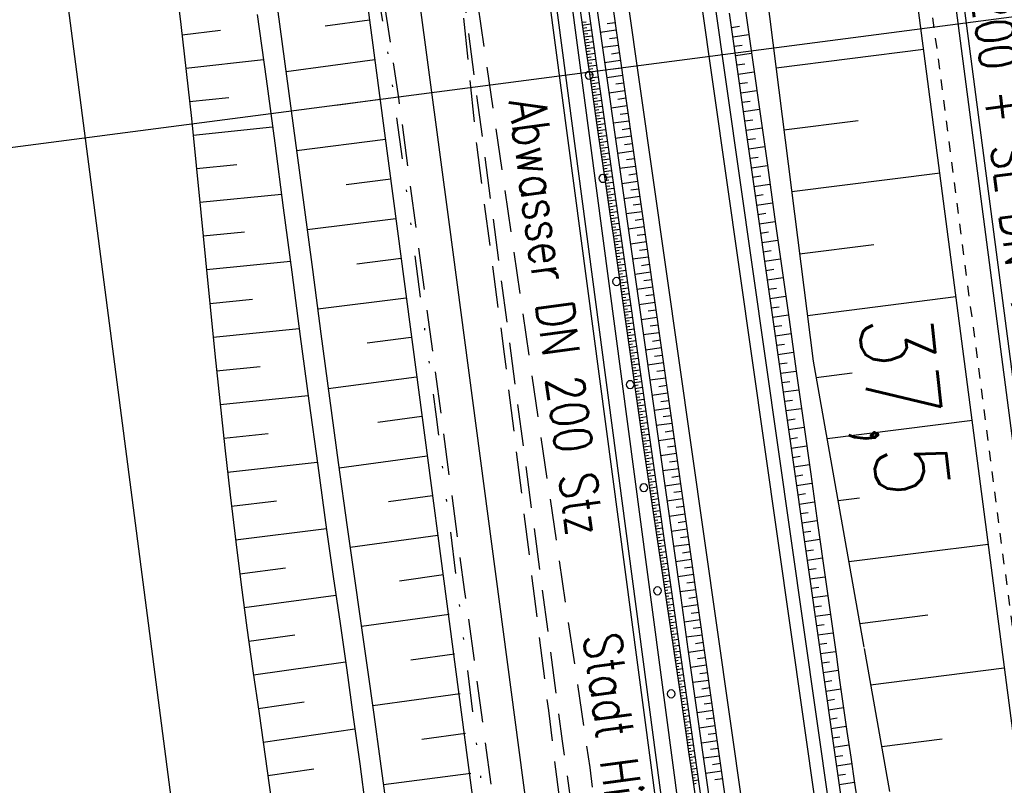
# Model space of a CAD drawing. Extents: x 446005 to 446745, y 447032 to 448234.
# Tile 47 of 127: x 446343 to 446391, y 447212 to 447249. Entities that reach past the tile are written whole.
import ezdxf

# ---------------------------------------------------------------- set-up
doc = ezdxf.new("R2010")
doc.units = 0
doc.header["$LTSCALE"] = 2
doc.header["$MEASUREMENT"] = 0
for name, pattern in [('ACAD_ISO03W100', [0.5, 0.25, -0.25]), ('AUSGEZOGEN', [0]), ('GESTRICH-X2', [1.5, 1, -0.5]), ('GETRENNTX3', [3.25, 1, -0.75, 0, -0.75, 0, -0.75])]:
    doc.linetypes.add(name, pattern=pattern)
for name, color, linetype in [('BOESCHG', 250, 'AUSGEZOGEN'), ('DB-Autohof', 15, 'CONTINUOUS'), ('DB-Bahnachse', 7, 'CONTINUOUS'), ('DB-Böschungen', 15, 'CONTINUOUS'), ('DB-Kabelanlagen', 15, 'CONTINUOUS'), ('DB-Tiefenentwässerung', 15, 'CONTINUOUS'), ('DB-Wegböschungen', 15, 'CONTINUOUS'), ('DB-Wege', 15, 'CONTINUOUS'), ('FBRTOP', 250, 'AUSGEZOGEN'), ('GASLTG', 4, 'GESTRICH-X2'), ('RAHMEN', 7, 'AUSGEZOGEN'), ('SCHMUTZWASSER', 30, 'GESTRICH-X2'), ('STROMLTG', 4, 'AUSGEZOGEN'), ('TELEKOM', 4, 'GETRENNTX3'), ('W-LTG', 4, 'GESTRICH-X2')]:
    doc.layers.add(name, color=color, linetype=linetype)
doc.styles.add('ROMANS', font='romans.shx', dxfattribs={"width": 0.8})

msp = doc.modelspace()

# ---------------------------------------------------------------- linework, layer by layer
at = {"layer": 'BOESCHG'}
msp.add_lwpolyline([(446482.746, 447140.555, 0.000007), (446485.092, 447124.399, 0.000282)], format="xyb", dxfattribs=at)
at = {"layer": 'DB-Autohof', "linetype": 'Continuous'}
for p, q in [((446355.775, 447172.104), (446342.294, 447275.801)), ((446365.931, 447271.848), (446379.255, 447171.37)), ((446366.228, 447271.889), (446379.553, 447171.405)), ((446366.969, 447272.011), (446380.298, 447171.492)), ((446350.681, 447252.189), (446351.114, 447248.733)), ((446362.438, 447251.023), (446364.016, 447239.124)), ((446359.967, 447250.642), (446361.538, 447238.795)), ((446355.778, 447249.352), (446356.202, 447246.255)), ((446354.787, 447249.22), (446355.211, 447246.124)), ((446360.195, 447248.952), (446358.055, 447248.658)), ((446351.114, 447248.733), (446351.375, 447246.476)), ((446351.171, 447248.25), (446353.016, 447248.465)), ((446351.356, 447246.639), (446355.083, 447247.061)), ((446360.453, 447247.04), (446356.174, 447246.466)), ((446351.375, 447246.476), (446351.621, 447244.216)), ((446355.211, 447246.124), (446355.628, 447243.027)), ((446356.202, 447246.255), (446356.619, 447243.158)), ((446351.533, 447245.034), (446353.419, 447245.235)), ((446360.708, 447245.127), (446358.569, 447244.847)), ((446351.621, 447244.216), (446351.855, 447241.955)), ((446351.704, 447243.422), (446355.522, 447243.815)), ((446360.96, 447243.213), (446356.684, 447242.67)), ((446355.628, 447243.027), (446356.04, 447239.93)), ((446356.619, 447243.158), (446357.032, 447240.061)), ((446351.855, 447241.955), (446352.083, 447239.693)), ((446351.87, 447241.809), (446353.804, 447242.002)), ((446361.21, 447241.307), (446359.074, 447241.035)), ((446352.033, 447240.19), (446355.954, 447240.581)), ((446356.04, 447239.93), (446356.451, 447236.833)), ((446357.032, 447240.061), (446357.442, 447236.964)), ((446352.083, 447239.693), (446352.306, 447237.43)), ((446361.458, 447239.4), (446357.191, 447238.858)), ((446364.016, 447239.124), (446367.738, 447211.055)), ((446352.194, 447238.571), (446354.181, 447238.769)), ((446361.538, 447238.795), (446365.258, 447210.739)), ((446361.706, 447237.493), (446359.575, 447237.223)), ((446352.306, 447237.43), (446352.528, 447235.168)), ((446352.353, 447236.951), (446356.382, 447237.353)), ((446356.451, 447236.833), (446356.862, 447233.735)), ((446357.442, 447236.964), (446357.854, 447233.867)), ((446352.512, 447235.331), (446354.554, 447235.535)), ((446352.528, 447235.168), (446352.754, 447232.905)), ((446361.954, 447235.587), (446357.697, 447235.046)), ((446352.673, 447233.712), (446356.81, 447234.125)), ((446356.862, 447233.735), (446357.277, 447230.638)), ((446357.854, 447233.867), (446358.269, 447230.77)), ((446362.202, 447233.687), (446360.077, 447233.41)), ((446352.754, 447232.905), (446352.985, 447230.643)), ((446352.836, 447232.093), (446354.931, 447232.302)), ((446362.452, 447231.788), (446358.208, 447231.22)), ((446353.004, 447230.467), (446357.242, 447230.903)), ((446352.985, 447230.643), (446353.227, 447228.382)), ((446357.277, 447230.638), (446357.699, 447227.541)), ((446358.269, 447230.77), (446358.69, 447227.673)), ((446362.704, 447229.89), (446360.585, 447229.598)), ((446353.177, 447228.843), (446355.318, 447229.07)), ((446353.227, 447228.382), (446353.481, 447226.122)), ((446353.357, 447227.212), (446357.677, 447227.696)), ((446357.699, 447227.541), (446358.129, 447224.445)), ((446358.69, 447227.673), (446359.12, 447224.576)), ((446362.96, 447227.984), (446358.727, 447227.402)), ((446353.481, 447226.122), (446353.752, 447223.864)), ((446353.544, 447225.583), (446355.721, 447225.84)), ((446363.219, 447226.079), (446361.105, 447225.788)), ((446353.741, 447223.955), (446358.122, 447224.498)), ((446358.129, 447224.445), (446358.448, 447222.193)), ((446359.12, 447224.576), (446359.44, 447222.324)), ((446353.752, 447223.864), (446354.017, 447221.797)), ((446363.483, 447224.174), (446359.259, 447223.594)), ((446353.948, 447222.327), (446356.148, 447222.613)), ((446358.448, 447222.193), (446358.771, 447219.941)), ((446359.44, 447222.324), (446359.762, 447220.072)), ((446363.75, 447222.27), (446361.64, 447221.98)), ((446354.017, 447221.797), (446354.295, 447219.731)), ((446354.162, 447220.708), (446358.577, 447221.294)), ((446359.762, 447220.072), (446360.083, 447217.82)), ((446364.018, 447220.366), (446359.803, 447219.787)), ((446354.295, 447219.731), (446354.582, 447217.666)), ((446358.771, 447219.941), (446359.092, 447217.689)), ((446354.384, 447219.082), (446356.595, 447219.389)), ((446354.611, 447217.464), (446359.035, 447218.092)), ((446364.286, 447218.462), (446362.18, 447218.173)), ((446354.582, 447217.666), (446354.875, 447215.602)), ((446359.092, 447217.689), (446359.409, 447215.436)), ((446360.083, 447217.82), (446360.4, 447215.568)), ((446364.551, 447216.558), (446360.343, 447215.979)), ((446354.84, 447215.846), (446357.051, 447216.167)), ((446354.875, 447215.602), (446355.17, 447213.538)), ((446359.409, 447215.436), (446359.718, 447213.183)), ((446360.4, 447215.568), (446360.709, 447213.314)), ((446355.071, 447214.235), (446359.487, 447214.875)), ((446364.811, 447214.645), (446362.708, 447214.364)), ((446355.17, 447213.538), (446355.464, 447211.475)), ((446355.3, 447212.631), (446357.504, 447212.943)), ((446359.718, 447213.183), (446360.016, 447210.929)), ((446360.709, 447213.314), (446361.007, 447211.06)), ((446365.064, 447212.732), (446360.86, 447212.184))]:
    msp.add_line(p, q, dxfattribs=at)
for centre, start, end in [((446370.757, 447246.294), 0, 180), ((446370.757, 447246.294), 180, 0), ((446371.414, 447241.338), 0, 180), ((446371.414, 447241.338), 180, 0), ((446372.072, 447236.381), 0, 180), ((446372.072, 447236.381), 180, 0), ((446372.729, 447231.425), 0, 180), ((446372.729, 447231.425), 180, 0), ((446373.386, 447226.468), 0, 180), ((446373.386, 447226.468), 180, 0), ((446374.044, 447221.511), 0, 180), ((446374.044, 447221.511), 180, 0), ((446374.701, 447216.555), 0, 180), ((446374.701, 447216.555), 180, 0)]:
    msp.add_arc(centre, 0.188, start, end, dxfattribs=at)
at = {"layer": 'DB-Böschungen', "linetype": 'Continuous'}
for p, q in [((446385.433, 447258.298), (446388.666, 447233.508)), ((446388.666, 447233.508), (446391.397, 447212.686)), ((446383.98, 447218.742), (446385.203, 447211.853))]:
    msp.add_line(p, q, dxfattribs=at)
for points in [[(446371.081, 447317.994), (446372.774, 447307.046), (446374.633, 447289.137), (446375.709, 447282.218), (446378.395, 447257.358), (446381.529, 447232.556), (446383.972, 447218.803)], [(446386.843, 447247.54), (446379.749, 447246.644)], [(446380.125, 447243.667), (446383.697, 447244.118)], [(446387.644, 447241.593), (446380.501, 447240.691)], [(446380.877, 447237.715), (446384.449, 447238.166)], [(446388.396, 447235.641), (446381.253, 447234.738)], [(446381.679, 447231.768), (446383.411, 447231.987)], [(446389.198, 447229.694), (446382.204, 447228.811)], [(446382.728, 447225.853), (446383.764, 447225.984)], [(446389.95, 447223.742), (446383.253, 447222.896)], [(446383.778, 447219.938), (446387.052, 447220.352)], [(446390.727, 447217.792), (446384.288, 447216.979)], [(446384.828, 447214.023), (446387.743, 447214.391)]]:
    msp.add_lwpolyline(points, dxfattribs=at)
at = {"layer": 'DB-Kabelanlagen', "linetype": 'Continuous'}
for p, q in [((446362.222, 447449.973), (446411.289, 447074.213)), ((446362.609, 447450.099), (446411.686, 447074.265))]:
    msp.add_line(p, q, dxfattribs=at)
at = {"layer": 'DB-Tiefenentwässerung', "linetype": 'ACAD_ISO03W100'}
msp.add_line((446381.968, 447289.722), (446391.962, 447213.22), dxfattribs=at)
at = {"layer": 'DB-Wegböschungen', "linetype": 'Continuous'}
for p, q in [((446370.403, 447248.846), (446370.606, 447248.875)), ((446370.424, 447248.705), (446370.828, 447248.763)), ((446370.444, 447248.565), (446370.646, 447248.594)), ((446370.465, 447248.424), (446370.869, 447248.482)), ((446372.062, 447248.46), (446371.291, 447248.353)), ((446372.01, 447248.824), (446371.625, 447248.77)), ((446377.598, 447248.596), (446377.99, 447248.652)), ((446370.486, 447248.283), (446370.687, 447248.312)), ((446370.506, 447248.142), (446370.909, 447248.2)), ((446370.527, 447248.001), (446370.728, 447248.03)), ((446370.548, 447247.861), (446370.949, 447247.918)), ((446372.114, 447248.097), (446371.728, 447248.043)), ((446377.662, 447248.146), (446378.445, 447248.259)), ((446370.568, 447247.72), (446370.769, 447247.748)), ((446370.589, 447247.579), (446370.989, 447247.636)), ((446370.61, 447247.438), (446370.809, 447247.467)), ((446372.165, 447247.733), (446371.394, 447247.626)), ((446377.726, 447247.697), (446378.117, 447247.753)), ((446370.63, 447247.297), (446371.029, 447247.354)), ((446370.651, 447247.157), (446370.85, 447247.185)), ((446370.672, 447247.016), (446371.069, 447247.073)), ((446372.269, 447247.006), (446371.498, 447246.899)), ((446372.217, 447247.37), (446371.832, 447247.316)), ((446377.79, 447247.247), (446378.572, 447247.36)), ((446370.692, 447246.875), (446370.891, 447246.903)), ((446370.713, 447246.734), (446371.109, 447246.791)), ((446370.734, 447246.593), (446370.932, 447246.622)), ((446370.755, 447246.453), (446371.149, 447246.509)), ((446372.321, 447246.643), (446371.935, 447246.589)), ((446377.854, 447246.798), (446378.244, 447246.854)), ((446370.775, 447246.312), (446370.972, 447246.34)), ((446370.796, 447246.171), (446371.189, 447246.227)), ((446370.817, 447246.03), (446371.013, 447246.058)), ((446372.372, 447246.279), (446371.601, 447246.172)), ((446377.918, 447246.349), (446378.698, 447246.461)), ((446370.837, 447245.889), (446371.229, 447245.946)), ((446370.858, 447245.749), (446371.054, 447245.777)), ((446370.879, 447245.608), (446371.27, 447245.664)), ((446372.476, 447245.552), (446371.705, 447245.445)), ((446372.424, 447245.916), (446372.039, 447245.862)), ((446377.982, 447245.899), (446378.371, 447245.955)), ((446378.046, 447245.45), (446378.824, 447245.562)), ((446370.899, 447245.467), (446371.095, 447245.495)), ((446370.92, 447245.326), (446371.31, 447245.382)), ((446370.941, 447245.185), (446371.135, 447245.213)), ((446370.962, 447245.044), (446371.35, 447245.1)), ((446372.528, 447245.189), (446372.142, 447245.135)), ((446370.982, 447244.904), (446371.176, 447244.931)), ((446371.003, 447244.763), (446371.39, 447244.818)), ((446371.024, 447244.622), (446371.217, 447244.65)), ((446372.579, 447244.825), (446371.808, 447244.718)), ((446378.11, 447245.001), (446378.499, 447245.057)), ((446378.174, 447244.551), (446378.95, 447244.663)), ((446371.044, 447244.481), (446371.43, 447244.537)), ((446371.065, 447244.34), (446371.257, 447244.368)), ((446371.086, 447244.2), (446371.47, 447244.255)), ((446372.631, 447244.462), (446372.246, 447244.408)), ((446378.238, 447244.102), (446378.626, 447244.158)), ((446371.106, 447244.059), (446371.298, 447244.086)), ((446371.127, 447243.918), (446371.51, 447243.973)), ((446371.148, 447243.777), (446371.339, 447243.805)), ((446371.168, 447243.636), (446371.55, 447243.691)), ((446372.683, 447244.098), (446371.912, 447243.991)), ((446372.735, 447243.735), (446372.349, 447243.681)), ((446378.302, 447243.652), (446379.077, 447243.764)), ((446371.189, 447243.496), (446371.38, 447243.523)), ((446371.21, 447243.355), (446371.59, 447243.409)), ((446371.23, 447243.214), (446371.42, 447243.241)), ((446372.786, 447243.371), (446372.015, 447243.264)), ((446378.366, 447243.203), (446378.753, 447243.259)), ((446371.251, 447243.073), (446371.631, 447243.128)), ((446371.272, 447242.932), (446371.461, 447242.96)), ((446371.293, 447242.792), (446371.671, 447242.846)), ((446372.838, 447243.008), (446372.452, 447242.954)), ((446378.43, 447242.754), (446379.203, 447242.865)), ((446371.313, 447242.651), (446371.502, 447242.678)), ((446371.334, 447242.51), (446371.711, 447242.564)), ((446371.355, 447242.369), (446371.543, 447242.396)), ((446371.375, 447242.228), (446371.751, 447242.282)), ((446372.89, 447242.644), (446372.119, 447242.537)), ((446372.941, 447242.281), (446372.556, 447242.227)), ((446378.494, 447242.304), (446378.88, 447242.36)), ((446371.396, 447242.088), (446371.583, 447242.115)), ((446371.417, 447241.947), (446371.791, 447242.001)), ((446371.437, 447241.806), (446371.624, 447241.833)), ((446372.993, 447241.917), (446372.222, 447241.81)), ((446378.558, 447241.855), (446379.329, 447241.966)), ((446371.458, 447241.665), (446371.831, 447241.719)), ((446371.479, 447241.524), (446371.665, 447241.551)), ((446371.499, 447241.384), (446371.871, 447241.437)), ((446373.045, 447241.554), (446372.659, 447241.5)), ((446378.621, 447241.406), (446379.007, 447241.461)), ((446371.52, 447241.243), (446371.706, 447241.269)), ((446371.541, 447241.102), (446371.911, 447241.155)), ((446371.562, 447240.961), (446371.746, 447240.988)), ((446371.582, 447240.82), (446371.951, 447240.873)), ((446373.097, 447241.19), (446372.326, 447241.083)), ((446373.148, 447240.827), (446372.763, 447240.773)), ((446378.685, 447240.956), (446379.455, 447241.067)), ((446371.603, 447240.68), (446371.787, 447240.706)), ((446371.624, 447240.539), (446371.992, 447240.592)), ((446371.644, 447240.398), (446371.828, 447240.424)), ((446373.2, 447240.464), (446372.429, 447240.356)), ((446378.749, 447240.507), (446379.134, 447240.562)), ((446371.665, 447240.257), (446372.032, 447240.31)), ((446371.686, 447240.116), (446371.869, 447240.143)), ((446371.706, 447239.976), (446372.072, 447240.028)), ((446371.727, 447239.835), (446371.909, 447239.861)), ((446373.252, 447240.1), (446372.866, 447240.046)), ((446378.813, 447240.058), (446379.582, 447240.168)), ((446371.748, 447239.694), (446372.112, 447239.746)), ((446371.768, 447239.553), (446371.95, 447239.579)), ((446371.789, 447239.412), (446372.152, 447239.464)), ((446373.304, 447239.737), (446372.533, 447239.629)), ((446378.877, 447239.608), (446379.261, 447239.663)), ((446371.81, 447239.272), (446371.991, 447239.298)), ((446371.83, 447239.131), (446372.192, 447239.183)), ((446371.851, 447238.99), (446372.032, 447239.016)), ((446373.407, 447239.01), (446372.636, 447238.902)), ((446373.355, 447239.373), (446372.97, 447239.319)), ((446378.941, 447239.159), (446379.708, 447239.269)), ((446371.872, 447238.849), (446372.232, 447238.901)), ((446371.892, 447238.708), (446372.072, 447238.734)), ((446371.913, 447238.568), (446372.272, 447238.619)), ((446371.934, 447238.427), (446372.113, 447238.452)), ((446373.459, 447238.646), (446373.073, 447238.592)), ((446379.005, 447238.709), (446379.388, 447238.765)), ((446371.955, 447238.286), (446372.312, 447238.337)), ((446371.975, 447238.145), (446372.154, 447238.171)), ((446371.996, 447238.004), (446372.353, 447238.055)), ((446373.511, 447238.283), (446372.74, 447238.175)), ((446379.069, 447238.26), (446379.834, 447238.37)), ((446372.017, 447237.864), (446372.195, 447237.889)), ((446372.038, 447237.723), (446372.393, 447237.774)), ((446372.058, 447237.582), (446372.236, 447237.607)), ((446372.079, 447237.441), (446372.433, 447237.492)), ((446373.614, 447237.556), (446372.843, 447237.448)), ((446373.562, 447237.919), (446373.177, 447237.865)), ((446379.133, 447237.811), (446379.515, 447237.866)), ((446372.1, 447237.3), (446372.276, 447237.326)), ((446372.12, 447237.16), (446372.473, 447237.21)), ((446372.141, 447237.019), (446372.317, 447237.044)), ((446373.666, 447237.192), (446373.28, 447237.138)), ((446379.197, 447237.361), (446379.96, 447237.471)), ((446372.162, 447236.878), (446372.513, 447236.928)), ((446372.182, 447236.737), (446372.358, 447236.762)), ((446372.203, 447236.596), (446372.553, 447236.647)), ((446373.718, 447236.829), (446372.946, 447236.721)), ((446379.261, 447236.912), (446379.642, 447236.967)), ((446379.325, 447236.463), (446380.087, 447236.572)), ((446372.223, 447236.455), (446372.398, 447236.481)), ((446372.244, 447236.315), (446372.593, 447236.365)), ((446372.264, 447236.174), (446372.439, 447236.199)), ((446372.284, 447236.033), (446372.633, 447236.083)), ((446373.821, 447236.102), (446373.05, 447235.994)), ((446373.769, 447236.465), (446373.384, 447236.411)), ((446379.389, 447236.013), (446379.769, 447236.068)), ((446372.305, 447235.892), (446372.479, 447235.917)), ((446372.325, 447235.751), (446372.673, 447235.801)), ((446372.345, 447235.61), (446372.519, 447235.635)), ((446373.873, 447235.738), (446373.487, 447235.685)), ((446379.453, 447235.564), (446380.213, 447235.673)), ((446372.365, 447235.469), (446372.714, 447235.519)), ((446372.385, 447235.328), (446372.559, 447235.353)), ((446372.405, 447235.188), (446372.754, 447235.238)), ((446373.924, 447235.375), (446373.153, 447235.267)), ((446379.517, 447235.115), (446379.897, 447235.169)), ((446372.425, 447235.047), (446372.599, 447235.072)), ((446372.444, 447234.906), (446372.794, 447234.956)), ((446372.464, 447234.765), (446372.639, 447234.79)), ((446372.484, 447234.624), (446372.834, 447234.674)), ((446374.028, 447234.648), (446373.257, 447234.54)), ((446373.976, 447235.011), (446373.591, 447234.958)), ((446379.581, 447234.665), (446380.339, 447234.774)), ((446372.504, 447234.483), (446372.679, 447234.508)), ((446372.523, 447234.342), (446372.874, 447234.392)), ((446372.543, 447234.201), (446372.718, 447234.226)), ((446374.08, 447234.284), (446373.694, 447234.231)), ((446379.645, 447234.216), (446380.024, 447234.27)), ((446372.563, 447234.06), (446372.914, 447234.11)), ((446372.582, 447233.919), (446372.758, 447233.944)), ((446372.602, 447233.778), (446372.954, 447233.829)), ((446374.131, 447233.921), (446373.36, 447233.813)), ((446379.709, 447233.766), (446380.466, 447233.875)), ((446372.621, 447233.637), (446372.798, 447233.662)), ((446372.641, 447233.496), (446372.994, 447233.547)), ((446372.661, 447233.355), (446372.837, 447233.381)), ((446372.68, 447233.214), (446373.034, 447233.265)), ((446374.183, 447233.557), (446373.798, 447233.504)), ((446379.773, 447233.317), (446380.151, 447233.372)), ((446372.7, 447233.073), (446372.877, 447233.099)), ((446372.719, 447232.932), (446373.074, 447232.983)), ((446372.739, 447232.791), (446372.917, 447232.817)), ((446374.235, 447233.194), (446373.464, 447233.086)), ((446374.287, 447232.83), (446373.901, 447232.777)), ((446379.837, 447232.868), (446380.592, 447232.976)), ((446372.759, 447232.65), (446373.115, 447232.701)), ((446372.778, 447232.509), (446372.956, 447232.535)), ((446372.798, 447232.369), (446373.155, 447232.42)), ((446374.338, 447232.467), (446373.567, 447232.359)), ((446379.901, 447232.418), (446380.278, 447232.473)), ((446372.818, 447232.228), (446372.996, 447232.253)), ((446372.838, 447232.087), (446373.195, 447232.138)), ((446372.857, 447231.946), (446373.036, 447231.971)), ((446372.877, 447231.805), (446373.235, 447231.856)), ((446374.39, 447232.103), (446374.005, 447232.05)), ((446379.965, 447231.969), (446380.718, 447232.077)), ((446372.897, 447231.664), (446373.076, 447231.69)), ((446372.917, 447231.523), (446373.275, 447231.574)), ((446372.937, 447231.382), (446373.116, 447231.408)), ((446374.442, 447231.74), (446373.671, 447231.632)), ((446374.494, 447231.376), (446374.108, 447231.323)), ((446380.029, 447231.52), (446380.405, 447231.574)), ((446372.957, 447231.241), (446373.315, 447231.293)), ((446372.977, 447231.1), (446373.156, 447231.126)), ((446372.997, 447230.959), (446373.355, 447231.011)), ((446374.545, 447231.013), (446373.774, 447230.906)), ((446380.093, 447231.07), (446380.844, 447231.178)), ((446373.018, 447230.819), (446373.197, 447230.844)), ((446373.038, 447230.678), (446373.395, 447230.729)), ((446373.058, 447230.537), (446373.237, 447230.562)), ((446373.079, 447230.396), (446373.436, 447230.447)), ((446374.597, 447230.649), (446374.212, 447230.596)), ((446380.157, 447230.621), (446380.532, 447230.675)), ((446373.099, 447230.255), (446373.277, 447230.281)), ((446373.12, 447230.114), (446373.476, 447230.165)), ((446373.14, 447229.974), (446373.318, 447229.999)), ((446374.649, 447230.286), (446373.878, 447230.179)), ((446374.701, 447229.923), (446374.315, 447229.869)), ((446380.221, 447230.172), (446380.971, 447230.279)), ((446373.161, 447229.833), (446373.516, 447229.884)), ((446373.182, 447229.692), (446373.359, 447229.717)), ((446373.202, 447229.551), (446373.556, 447229.602)), ((446373.223, 447229.41), (446373.4, 447229.436)), ((446374.752, 447229.559), (446373.981, 447229.452)), ((446380.284, 447229.722), (446380.659, 447229.776)), ((446373.244, 447229.27), (446373.596, 447229.32)), ((446373.265, 447229.129), (446373.44, 447229.154)), ((446373.286, 447228.988), (446373.636, 447229.038)), ((446374.804, 447229.196), (446374.419, 447229.142)), ((446380.348, 447229.273), (446381.097, 447229.381)), ((446373.306, 447228.847), (446373.481, 447228.872)), ((446373.327, 447228.706), (446373.676, 447228.756)), ((446373.348, 447228.565), (446373.522, 447228.591)), ((446374.856, 447228.832), (446374.085, 447228.725)), ((446380.412, 447228.823), (446380.786, 447228.877)), ((446373.369, 447228.424), (446373.716, 447228.476)), ((446373.39, 447228.282), (446373.563, 447228.309)), ((446373.411, 447228.142), (446373.756, 447228.195)), ((446373.432, 447228.001), (446373.604, 447228.027)), ((446374.959, 447228.105), (446374.188, 447227.998)), ((446374.907, 447228.469), (446374.522, 447228.415)), ((446380.476, 447228.374), (446381.223, 447228.482)), ((446373.453, 447227.86), (446373.796, 447227.913)), ((446373.474, 447227.719), (446373.645, 447227.746)), ((446373.495, 447227.579), (446373.836, 447227.631)), ((446375.011, 447227.742), (446374.625, 447227.688)), ((446380.54, 447227.925), (446380.913, 447227.978)), ((446380.604, 447227.475), (446381.349, 447227.583)), ((446373.515, 447227.438), (446373.686, 447227.464)), ((446373.536, 447227.297), (446373.876, 447227.349)), ((446373.557, 447227.156), (446373.727, 447227.182)), ((446373.578, 447227.015), (446373.917, 447227.067)), ((446375.063, 447227.378), (446374.292, 447227.271)), ((446380.668, 447227.026), (446381.04, 447227.08)), ((446373.599, 447226.875), (446373.768, 447226.901)), ((446373.62, 447226.734), (446373.957, 447226.785)), ((446373.641, 447226.593), (446373.809, 447226.619)), ((446375.166, 447226.651), (446374.395, 447226.544)), ((446375.114, 447227.015), (446374.729, 447226.961)), ((446380.732, 447226.577), (446381.476, 447226.684)), ((446373.662, 447226.452), (446373.997, 447226.504)), ((446373.682, 447226.312), (446373.85, 447226.337)), ((446373.703, 447226.171), (446374.037, 447226.222)), ((446375.218, 447226.288), (446374.832, 447226.234)), ((446380.796, 447226.127), (446381.167, 447226.181)), ((446373.724, 447226.03), (446373.891, 447226.056)), ((446373.745, 447225.889), (446374.077, 447225.94)), ((446373.766, 447225.748), (446373.932, 447225.774)), ((446373.787, 447225.608), (446374.117, 447225.658)), ((446375.27, 447225.924), (446374.499, 447225.817)), ((446380.86, 447225.678), (446381.602, 447225.785)), ((446373.808, 447225.467), (446373.972, 447225.492)), ((446373.829, 447225.326), (446374.157, 447225.376)), ((446373.849, 447225.185), (446374.013, 447225.21)), ((446375.373, 447225.197), (446374.602, 447225.09)), ((446375.321, 447225.561), (446374.936, 447225.507)), ((446380.924, 447225.229), (446381.295, 447225.282)), ((446373.87, 447225.045), (446374.197, 447225.095)), ((446373.891, 447224.904), (446374.054, 447224.929)), ((446373.912, 447224.763), (446374.237, 447224.813)), ((446375.425, 447224.834), (446375.039, 447224.78)), ((446380.988, 447224.779), (446381.728, 447224.886)), ((446373.933, 447224.622), (446374.095, 447224.647)), ((446373.954, 447224.482), (446374.278, 447224.531)), ((446373.975, 447224.341), (446374.136, 447224.365)), ((446373.996, 447224.2), (446374.318, 447224.249)), ((446375.477, 447224.47), (446374.706, 447224.363)), ((446381.052, 447224.33), (446381.422, 447224.383)), ((446374.016, 447224.059), (446374.177, 447224.084)), ((446374.037, 447223.918), (446374.358, 447223.967)), ((446374.058, 447223.778), (446374.218, 447223.802)), ((446375.528, 447224.107), (446375.143, 447224.053)), ((446381.116, 447223.88), (446381.854, 447223.987)), ((446374.079, 447223.637), (446374.398, 447223.686)), ((446374.1, 447223.496), (446374.259, 447223.52)), ((446374.121, 447223.355), (446374.438, 447223.404)), ((446375.58, 447223.743), (446374.809, 447223.636)), ((446375.632, 447223.38), (446375.246, 447223.326)), ((446381.18, 447223.431), (446381.549, 447223.484)), ((446374.142, 447223.215), (446374.3, 447223.239)), ((446374.163, 447223.074), (446374.478, 447223.122)), ((446374.184, 447222.933), (446374.341, 447222.957)), ((446374.204, 447222.792), (446374.518, 447222.84)), ((446375.684, 447223.016), (446374.912, 447222.909)), ((446381.244, 447222.982), (446381.981, 447223.088)), ((446374.225, 447222.651), (446374.382, 447222.675)), ((446374.246, 447222.511), (446374.558, 447222.558)), ((446374.267, 447222.37), (446374.423, 447222.394)), ((446375.735, 447222.653), (446375.35, 447222.599)), ((446381.308, 447222.532), (446381.676, 447222.585)), ((446374.288, 447222.229), (446374.598, 447222.277)), ((446374.309, 447222.088), (446374.464, 447222.112)), ((446374.33, 447221.948), (446374.639, 447221.995)), ((446375.787, 447222.289), (446375.016, 447222.182)), ((446375.839, 447221.926), (446375.453, 447221.872)), ((446381.372, 447222.083), (446382.107, 447222.189)), ((446374.351, 447221.807), (446374.505, 447221.83)), ((446374.371, 447221.666), (446374.679, 447221.713)), ((446374.392, 447221.525), (446374.546, 447221.549)), ((446374.413, 447221.384), (446374.719, 447221.431)), ((446375.891, 447221.562), (446375.119, 447221.455)), ((446381.436, 447221.634), (446381.803, 447221.686)), ((446374.434, 447221.244), (446374.587, 447221.267)), ((446374.455, 447221.103), (446374.759, 447221.149)), ((446374.476, 447220.962), (446374.627, 447220.985)), ((446375.942, 447221.199), (446375.557, 447221.145)), ((446381.5, 447221.184), (446382.233, 447221.29)), ((446374.497, 447220.821), (446374.799, 447220.868)), ((446374.518, 447220.681), (446374.668, 447220.704)), ((446374.539, 447220.54), (446374.839, 447220.586)), ((446375.994, 447220.835), (446375.223, 447220.728)), ((446376.046, 447220.472), (446375.66, 447220.418)), ((446381.564, 447220.735), (446381.93, 447220.788)), ((446374.559, 447220.399), (446374.709, 447220.422)), ((446374.58, 447220.258), (446374.879, 447220.304)), ((446374.601, 447220.117), (446374.75, 447220.14)), ((446374.622, 447219.977), (446374.919, 447220.022)), ((446376.097, 447220.108), (446375.326, 447220.001)), ((446381.628, 447220.286), (446382.359, 447220.391)), ((446374.643, 447219.836), (446374.791, 447219.859)), ((446374.664, 447219.695), (446374.959, 447219.74)), ((446374.685, 447219.554), (446374.832, 447219.577)), ((446376.149, 447219.745), (446375.764, 447219.691)), ((446381.692, 447219.836), (446382.057, 447219.889)), ((446381.756, 447219.387), (446382.486, 447219.492)), ((446374.706, 447219.414), (446375, 447219.459)), ((446374.726, 447219.273), (446374.873, 447219.295)), ((446374.747, 447219.132), (446375.04, 447219.177)), ((446374.768, 447218.991), (446374.914, 447219.014)), ((446376.201, 447219.382), (446375.43, 447219.274)), ((446376.253, 447219.018), (446375.867, 447218.964)), ((446374.789, 447218.85), (446375.08, 447218.895)), ((446374.81, 447218.71), (446374.955, 447218.732)), ((446374.831, 447218.569), (446375.12, 447218.613)), ((446376.304, 447218.655), (446375.533, 447218.547)), ((446381.82, 447218.937), (446382.184, 447218.99)), ((446381.884, 447218.488), (446382.612, 447218.593)), ((446374.852, 447218.428), (446374.996, 447218.45)), ((446374.873, 447218.287), (446375.16, 447218.331)), ((446374.893, 447218.147), (446375.037, 447218.169)), ((446376.356, 447218.291), (446375.971, 447218.237)), ((446381.948, 447218.039), (446382.311, 447218.091)), ((446374.914, 447218.006), (446375.2, 447218.05)), ((446374.935, 447217.865), (446375.078, 447217.887)), ((446374.956, 447217.724), (446375.24, 447217.768)), ((446374.977, 447217.584), (446375.119, 447217.605)), ((446376.408, 447217.928), (446375.637, 447217.82)), ((446382.011, 447217.589), (446382.738, 447217.694)), ((446374.998, 447217.443), (446375.28, 447217.486)), ((446375.019, 447217.302), (446375.16, 447217.323)), ((446375.04, 447217.161), (446375.32, 447217.204)), ((446376.511, 447217.201), (446375.74, 447217.093)), ((446376.46, 447217.564), (446376.074, 447217.51)), ((446382.075, 447217.14), (446382.438, 447217.192)), ((446375.06, 447217.02), (446375.2, 447217.042)), ((446375.081, 447216.88), (446375.361, 447216.922)), ((446375.102, 447216.739), (446375.241, 447216.76)), ((446376.563, 447216.837), (446376.178, 447216.783)), ((446382.139, 447216.691), (446382.864, 447216.795)), ((446375.123, 447216.598), (446375.401, 447216.641)), ((446375.144, 447216.457), (446375.282, 447216.478)), ((446375.165, 447216.317), (446375.441, 447216.359)), ((446375.186, 447216.176), (446375.323, 447216.197)), ((446376.615, 447216.474), (446375.844, 447216.366)), ((446382.203, 447216.241), (446382.565, 447216.293)), ((446375.207, 447216.035), (446375.481, 447216.077)), ((446375.228, 447215.894), (446375.364, 447215.915)), ((446375.248, 447215.753), (446375.521, 447215.795)), ((446376.718, 447215.747), (446375.947, 447215.639)), ((446376.667, 447216.11), (446376.281, 447216.056)), ((446382.267, 447215.792), (446382.991, 447215.896)), ((446375.269, 447215.613), (446375.405, 447215.633)), ((446375.29, 447215.472), (446375.561, 447215.513)), ((446375.311, 447215.331), (446375.446, 447215.352)), ((446375.332, 447215.19), (446375.601, 447215.232)), ((446376.77, 447215.383), (446376.384, 447215.33)), ((446382.331, 447215.343), (446382.693, 447215.395)), ((446375.353, 447215.05), (446375.487, 447215.07)), ((446375.374, 447214.909), (446375.641, 447214.95)), ((446375.395, 447214.768), (446375.528, 447214.788)), ((446376.822, 447215.02), (446376.051, 447214.912)), ((446382.395, 447214.893), (446383.119, 447214.997)), ((446375.416, 447214.627), (446375.681, 447214.668)), ((446375.436, 447214.486), (446375.569, 447214.507)), ((446375.457, 447214.346), (446375.722, 447214.386)), ((446376.925, 447214.293), (446376.154, 447214.185)), ((446376.874, 447214.656), (446376.488, 447214.603)), ((446382.459, 447214.444), (446382.822, 447214.496)), ((446375.478, 447214.205), (446375.61, 447214.225)), ((446375.499, 447214.064), (446375.762, 447214.104)), ((446375.52, 447213.923), (446375.651, 447213.943)), ((446375.541, 447213.783), (446375.802, 447213.823)), ((446376.977, 447213.929), (446376.591, 447213.876)), ((446382.523, 447213.994), (446383.25, 447214.099)), ((446375.562, 447213.642), (446375.692, 447213.662)), ((446375.582, 447213.501), (446375.842, 447213.541)), ((446375.603, 447213.36), (446375.733, 447213.38)), ((446377.029, 447213.566), (446376.258, 447213.458)), ((446382.587, 447213.545), (446382.952, 447213.598)), ((446375.624, 447213.219), (446375.882, 447213.259)), ((446375.645, 447213.079), (446375.773, 447213.098)), ((446375.665, 447212.938), (446375.922, 447212.977)), ((446377.08, 447213.202), (446376.695, 447213.149)), ((446382.651, 447213.096), (446383.383, 447213.201)), ((446375.686, 447212.797), (446375.814, 447212.817)), ((446375.707, 447212.656), (446375.962, 447212.695)), ((446375.728, 447212.515), (446375.855, 447212.535)), ((446375.748, 447212.375), (446376.002, 447212.413)), ((446377.132, 447212.839), (446376.361, 447212.731)), ((446377.184, 447212.475), (446376.798, 447212.422)), ((446382.715, 447212.646), (446383.083, 447212.699)), ((446375.769, 447212.234), (446375.896, 447212.253)), ((446382.779, 447212.197), (446383.517, 447212.303))]:
    msp.add_line(p, q, dxfattribs=at)
for points in [[(446370.535, 447250.823), (446370.888, 447248.348), (446371.24, 447245.873), (446371.592, 447243.398), (446371.944, 447240.923), (446372.297, 447238.448), (446372.649, 447235.973), (446373.001, 447233.498), (446373.354, 447231.023), (446373.706, 447228.547), (446374.058, 447226.072), (446374.41, 447223.597), (446374.763, 447221.122), (446375.115, 447218.647), (446375.467, 447216.172), (446375.82, 447213.697), (446376.172, 447211.222)], [(446370.931, 447250.879), (446371.284, 447248.404), (446371.636, 447245.929), (446371.988, 447243.454), (446372.34, 447240.979), (446372.693, 447238.504), (446373.045, 447236.029), (446373.397, 447233.554), (446373.75, 447231.079), (446374.102, 447228.604), (446374.454, 447226.129), (446374.806, 447223.654), (446375.159, 447221.179), (446375.511, 447218.704), (446375.863, 447216.229), (446376.216, 447213.754), (446376.568, 447211.278)], [(446370.303, 447249.527), (446370.485, 447248.291), (446370.848, 447245.817), (446371.211, 447243.344), (446371.575, 447240.87), (446371.756, 447239.633), (446371.938, 447238.397), (446372.12, 447237.16), (446372.3, 447235.923), (446372.475, 447234.685), (446372.648, 447233.447), (446372.82, 447232.209), (446372.996, 447230.972), (446373.175, 447229.735), (446373.358, 447228.498), (446373.725, 447226.025), (446374.092, 447223.552), (446374.459, 447221.079), (446374.825, 447218.606), (446375.192, 447216.133), (446375.376, 447214.897), (446375.559, 447213.66), (446375.741, 447212.423), (446375.923, 447211.187)], [(446378.285, 447249.401), (446378.633, 447246.925), (446378.98, 447244.449), (446379.328, 447241.974), (446379.676, 447239.498), (446380.024, 447237.022), (446380.371, 447234.547), (446380.719, 447232.071), (446381.067, 447229.595), (446381.414, 447227.119), (446381.762, 447224.644), (446382.11, 447222.168), (446382.458, 447219.692), (446382.632, 447218.455), (446382.805, 447217.217), (446382.979, 447215.979), (446383.156, 447214.741), (446383.338, 447213.505), (446383.522, 447212.268), (446383.706, 447211.032)]]:
    msp.add_lwpolyline(points, dxfattribs=at)
at = {"layer": 'DB-Wege', "linetype": 'Continuous'}
for p, q in [((446389.663, 447154.961), (446367.101, 447313.545)), ((446390.282, 447155.049), (446367.72, 447313.634)), ((446385.456, 447154.362), (446364.396, 447302.384)), ((446386.198, 447154.468), (446365.139, 447302.49))]:
    msp.add_line(p, q, dxfattribs=at)
msp.add_lwpolyline([(446377.499, 447249.289), (446377.852, 447246.814), (446378.204, 447244.339), (446378.556, 447241.864), (446378.909, 447239.389), (446379.261, 447236.914), (446379.613, 447234.439), (446379.965, 447231.964), (446380.318, 447229.489), (446380.67, 447227.014), (446381.022, 447224.538), (446381.375, 447222.063), (446381.727, 447219.588), (446382.079, 447217.113), (446382.432, 447214.638), (446382.784, 447212.163), (446383.136, 447209.688)], dxfattribs=at)
at = {"layer": 'FBRTOP'}
for points in [[(446412.075, 447372.655, 0.000006), (446414.084, 447357.131, 0.00001), (446415.257, 447348.066, 0.000016), (446416.854, 447335.736, -0.000001), (446418.45, 447323.406, -0.000146), (446420.528, 447307.322, -0.000272), (446421.634, 447298.702, -0.00647), (446421.709, 447298.052, -0.000174), (446424.154, 447273.889, -0.003297), (446424.467, 447270.569, -0.001172), (446425.263, 447261.222)], [(446363.327, 447740.448, 0.000002), (446366.277, 447717.758, 0.000326)]]:
    msp.add_lwpolyline(points, format="xyb", dxfattribs=at)
at = {"layer": 'GASLTG', "flags": 128}
msp.add_lwpolyline([(446330.167, 447148.69), (446359.242, 447150.877), (446363.926, 447152.185), (446366.494, 447153.615), (446369.74, 447156.745), (446373.832, 447161.04), (446374.883, 447163.759), (446375.832, 447168.64), (446375.246, 447177.367), (446372.103, 447202.39), (446370.802, 447213.009), (446368.323, 447229.747), (446363.895, 447260.039), (446361.858, 447276.74), (446359.807, 447286.872), (446358.511, 447291.755), (446355.882, 447298.682), (446358.859, 447301.853)], dxfattribs=at)
at = {"layer": 'RAHMEN'}
msp.add_line((446136.546, 447215.845), (446715.62, 447291.54), dxfattribs=at)
at = {"layer": 'SCHMUTZWASSER', "flags": 128}
msp.add_lwpolyline([(446229.127, 447138.266), (446254.143, 447140.56), (446280.123, 447144.368), (446303.744, 447145.791), (446365.595, 447150.552), (446376.244, 447165.49), (446369.48, 447214.274), (446362.862, 447264.154), (446354.37, 447298.428), (446361.012, 447302.811)], dxfattribs=at)
at = {"layer": 'STROMLTG', "linetype": 'GESTRICH-X2', "flags": 128}
msp.add_lwpolyline([(446351.818, 447143.228), (446359.294, 447157.432), (446359.912, 447158.852), (446363.743, 447160.273), (446365.905, 447162.311), (446367.574, 447166.139), (446367.821, 447173.303), (446367.883, 447183.493), (446367.708, 447192.925), (446366.786, 447206.853), (446364.766, 447221.572), (446361.599, 447245.209), (446357.961, 447269.442), (446355.662, 447280.319), (446351.784, 447291.788), (446347.173, 447303.572), (446339.177, 447323.76), (446337.495, 447327.282), (446333.707, 447333.873)], dxfattribs=at)
at = {"layer": 'TELEKOM', "flags": 128}
msp.add_lwpolyline([(446246.375, 447344.548), (446275.887, 447348.199), (446301.898, 447351.963), (446319.391, 447354.586), (446320.838, 447354.641), (446322.04, 447354.259), (446329.168, 447341.265), (446337.087, 447327.288), (446343.843, 447310.945), (446349.688, 447296.235), (446353.625, 447285.536), (446355.471, 447279.449), (446357.747, 447269.119), (446359.531, 447256.576), (446361.153, 447246.844), (446363.394, 447229.874), (446366.069, 447208.178), (446366.921, 447199.236), (446367.215, 447181.672), (446366.802, 447168.509), (446366.447, 447166.319), (446365.44, 447163.655), (446363.249, 447161.11), (446359.229, 447159.013), (446352.142, 447147.358), (446350.287, 447143.953), (446346.744, 447143.417), (446319.357, 447141.163), (446298.518, 447139.181), (446274.885, 447136.901), (446246.077, 447134.163)], dxfattribs=at)
at = {"layer": 'W-LTG', "flags": 128}
msp.add_lwpolyline([(446228.383, 447140.216), (446240.03, 447141.147), (446245.607, 447141.522), (446252.593, 447142.147), (446265.454, 447143.431), (446274.511, 447144.666), (446279.34, 447145.306), (446291.291, 447145.976), (446311.693, 447147.316), (446329.461, 447148.484), (446352.315, 447149.728), (446363.449, 447150.534), (446364.494, 447150.534), (446367.077, 447154.191), (446373.067, 447162.383), (446374.555, 447164.449), (446374.909, 447165.353), (446374.614, 447169.835), (446372.271, 447186.481), (446370.309, 447203.623), (446368.81, 447215.751), (446366.683, 447232.887), (446365.347, 447242.97), (446363.846, 447257.677), (446363.116, 447263.58), (446362.147, 447266.71), (446359.936, 447278.415), (446356.369, 447291.47), (446354.944, 447297.816)], dxfattribs=at)
msp.add_lwpolyline([(446228.383, 447140.216), (446240.03, 447141.147), (446245.607, 447141.522), (446252.593, 447142.147), (446265.454, 447143.431), (446274.511, 447144.666), (446279.34, 447145.306), (446291.291, 447145.976), (446311.693, 447147.316), (446329.461, 447148.484), (446352.315, 447149.728), (446363.449, 447150.534), (446364.494, 447150.534), (446367.077, 447154.191), (446373.067, 447162.383), (446374.555, 447164.449), (446374.909, 447165.353), (446374.614, 447169.835), (446372.271, 447186.481), (446370.309, 447203.623), (446368.81, 447215.751), (446366.683, 447232.887), (446365.347, 447242.97), (446363.846, 447257.677), (446363.116, 447263.58), (446362.147, 447266.71), (446359.936, 447278.415), (446356.369, 447291.47), (446354.944, 447297.816)], dxfattribs=at)

# ---------------------------------------------------------------- texts
at = {"layer": 'DB-Bahnachse', "linetype": 'Continuous', "style": 'ROMANS', "width": 0.8337}
msp.add_text('37,5', height=3.5, rotation=276.3016, dxfattribs=at).set_placement((446383.703, 447234.576))
at = {"layer": 'DB-Tiefenentwässerung', "linetype": 'Continuous', "style": 'ROMANS', "width": 0.8}
msp.add_text('MZR DN 200 + SL DN 400', height=1.8, rotation=277.3, dxfattribs=at).set_placement((446388.046, 447258.707))
at = {"layer": 'SCHMUTZWASSER', "style": 'ROMANS', "width": 0.8}
for s, p in [('Abwasser DN 200 Stz', (446366.882, 447245.05)), ('Stadt Hilpoltstein', (446370.471, 447219.355))]:
    msp.add_text(s, height=1.8, rotation=277.6418, dxfattribs=at).set_placement(p)

doc.saveas('drawing.dxf')
